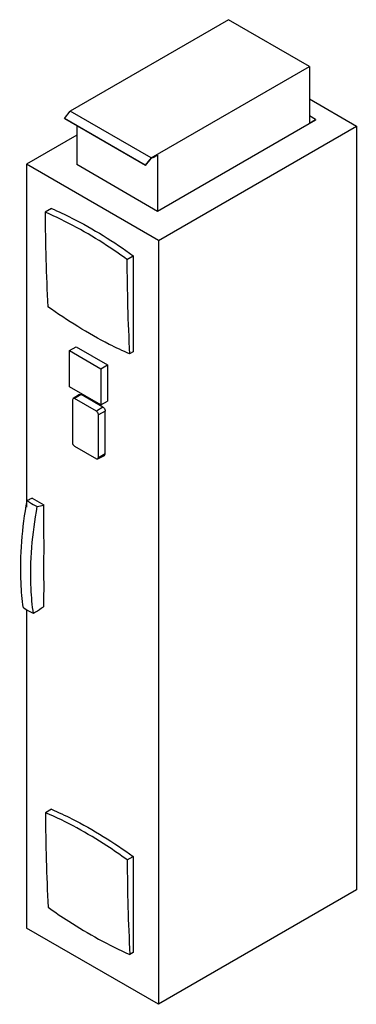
# Model space of a CAD drawing. Header units: millimetres. Extents: x 530 to 1252, y 192 to 2300.
import ezdxf

# ---------------------------------------------------------------- set-up
doc = ezdxf.new("R2010")
doc.units = ezdxf.units.MM
doc.header["$LTSCALE"] = 162.005675
doc.layers.get('0').update_dxf_attribs({"linetype": 'CONTINUOUS'})

msp = doc.modelspace()

# ---------------------------------------------------------------- linework, layer by layer
at = {"color": 7, "linetype": 'Continuous'}
for p, q in [((978.1, 2299.6), (638.7, 2103.6)), ((1151.4, 2199.5), (978.1, 2299.6)), ((811.9, 2003.6), (1151.4, 2199.5)), ((1151.4, 2199.5), (1151.4, 2078.3)), ((1151.4, 2129.8), (1251.9, 2071.8)), ((626.5, 2088.4), (638.7, 2103.6)), ((627, 2087.6), (626.5, 2088.4)), ((799.7, 1988.3), (626.5, 2088.4)), ((800.2, 1987.6), (627, 2087.6)), ((811.9, 2003.6), (638.7, 2103.6)), ((1164.4, 2085.8), (1151.4, 2093.4)), ((652.8, 2072.7), (652.8, 1989.3)), ((1164.4, 2084.6), (826.1, 1889.3)), ((827.6, 1826.9), (1251.9, 2071.8)), ((1151.4, 2078.3), (1164.4, 2085.8)), ((1164.4, 2085.8), (1164.4, 2084.6)), ((1251.9, 2071.8), (1251.9, 436.8)), ((652.8, 2052.6), (544.8, 1990.2)), ((811.9, 2003.6), (799.7, 1988.3)), ((800.2, 1987.6), (812.2, 2002.5)), ((816.5, 2005), (812.2, 2002.5)), ((816.5, 2003.8), (815.5, 2004.4)), ((826.1, 2009.3), (816.5, 2003.8)), ((816.5, 2003.8), (816.5, 2005)), ((826.1, 2009.3), (826.1, 1889.3)), ((544.8, 1990.2), (544.8, 1256.3)), ((827.6, 1826.9), (544.8, 1990.2)), ((826.1, 1889.3), (652.8, 1989.3)), ((799.7, 1988.3), (800.2, 1987.6)), ((598.6, 1895.3), (585.2, 1887.5)), ((827.6, 1826.9), (827.6, 191.8)), ((760.3, 1786.4), (773.8, 1794.2)), ((773.8, 1794.2), (773.8, 1588.6)), ((637.3, 1591.4), (651.4, 1599.5)), ((637.3, 1513.7), (637.3, 1591.4)), ((637.3, 1591.4), (704.6, 1552.5)), ((651.4, 1599.5), (718.7, 1560.7)), ((773.8, 1588.6), (766, 1584.1)), ((704.6, 1552.5), (718.7, 1560.7)), ((718.7, 1560.7), (718.7, 1483)), ((704.6, 1552.5), (704.6, 1474.8)), ((704.6, 1474.8), (637.3, 1513.7)), ((658.7, 1497.2), (644.8, 1488.7)), ((662.3, 1496.9), (647.9, 1488.4)), ((658.7, 1497.2), (662.3, 1496.9)), ((708.9, 1470), (662.3, 1496.9)), ((644.8, 1488.7), (643.6, 1486)), ((643.6, 1486), (643.6, 1394.1)), ((647.9, 1488.4), (644.8, 1488.7)), ((695, 1461.2), (647.9, 1488.4)), ((704.6, 1474.8), (718.7, 1483)), ((708.9, 1470), (695, 1461.2)), ((713.9, 1461.4), (699.3, 1453.8)), ((713.9, 1369.9), (713.9, 1461.4)), ((699.3, 1361.9), (699.3, 1453.8)), ((647.9, 1386.7), (695, 1359.5)), ((695, 1359.5), (698, 1359.2)), ((698, 1359.2), (712.4, 1366.8)), ((698, 1359.2), (699.3, 1361.9)), ((713.9, 1369.9), (699.3, 1361.9)), ((712.4, 1366.8), (713.9, 1369.9)), ((557, 1275.2), (582, 1260.8)), ((544.8, 1036.2), (544.8, 355.1)), ((598.6, 609.3), (585.9, 602)), ((761, 500.8), (773.8, 508.2)), ((773.8, 508.2), (773.8, 302.6)), ((1251.9, 436.8), (827.6, 191.8)), ((827.6, 191.8), (544.8, 355.1)), ((773.8, 302.6), (766.7, 298.5))]:
    msp.add_line(p, q, dxfattribs=at)
for centre, radius, start, end in [((4355.1, 1891.5), 3769.9, 180.0605, 183.1367), ((4588.5, 1792), 3828.2, 180.0839, 183.1132), ((519.2, 1487), 234.8, 282.052, 285.5167), ((-11573.9, 1089.3), 12156.5, 359.78405, 0.03711), ((4355.8, 605.9), 3769.9, 180.0605, 183.1367), ((4589.2, 506.4), 3828.2, 180.0839, 183.1132)]:
    msp.add_arc(centre, radius, start, end, dxfattribs=at)
for points, knots in [([(760.3, 1786.4), (746, 1796.8), (690.5, 1835.1), (631, 1867.9), (585.2, 1887.5)], [0, 0, 0, 0, 0.262106, 1, 1, 1, 1]), ([(598.6, 1895.3), (613.4, 1889), (674.6, 1860.4), (732.2, 1824.4), (773.8, 1794.2)], [0, 0, 0, 0, 0.238027, 1, 1, 1, 1]), ([(766, 1584.1), (751.3, 1590.5), (690.3, 1619.4), (632.7, 1655.3), (590.8, 1685.2)], [0, 0, 0, 0, 0.237198, 1, 1, 1, 1]), ([(699.3, 1453.8), (699.3, 1454.5), (698.7, 1457.4), (696.9, 1460.1), (695, 1461.2)], [0, 0, 0, 0, 0.241053, 1, 1, 1, 1]), ([(708.9, 1470), (709.6, 1469.6), (712.2, 1467.4), (713.9, 1464), (713.9, 1461.4)], [0, 0, 0, 0, 0.241051, 1, 1, 1, 1]), ([(643.6, 1394.1), (643.6, 1393.4), (644.2, 1390.5), (646, 1387.8), (647.9, 1386.7)], [0, 0, 0, 0, 0.241053, 1, 1, 1, 1]), ([(538.4, 1040.7), (535.9, 1058.3), (528.8, 1134.7), (535.9, 1212.1), (546.6, 1269.9)], [0, 0, 0, 0, 0.232683, 1, 1, 1, 1]), ([(557, 1275.2), (556.1, 1274.8), (552.6, 1273.1), (549.2, 1271.3), (546.6, 1269.9)], [0, 0, 0, 0, 0.256615, 1, 1, 1, 1]), ([(546.6, 1269.9), (548.2, 1268.7), (555.1, 1264.1), (562.4, 1260.1), (568.2, 1257.4)], [0, 0, 0, 0, 0.235944, 1, 1, 1, 1]), ([(560, 1028.2), (557.4, 1045.9), (550.4, 1122.3), (557.4, 1199.6), (568.2, 1257.4)], [0, 0, 0, 0, 0.232683, 1, 1, 1, 1]), ([(582.6, 1156.5), (582.6, 1165.2), (582.6, 1199.9), (582.5, 1234.7), (582, 1260.8)], [0, 0, 0, 0, 0.249214, 1, 1, 1, 1]), ([(582.6, 1097.2), (582.4, 1102), (581.7, 1121.8), (581.9, 1141.6), (582.6, 1156.5)], [0, 0, 0, 0, 0.244965, 1, 1, 1, 1]), ([(560, 1028.2), (558, 1029.1), (550.4, 1032.5), (543.3, 1036.9), (538.4, 1040.7)], [0, 0, 0, 0, 0.259512, 1, 1, 1, 1]), ([(582.5, 1043.5), (580.7, 1042.2), (573.5, 1036.7), (565.9, 1031.8), (560, 1028.2)], [0, 0, 0, 0, 0.246167, 1, 1, 1, 1]), ([(761, 500.8), (746.7, 511.2), (691.2, 549.6), (631.7, 582.4), (585.9, 602)], [0, 0, 0, 0, 0.262106, 1, 1, 1, 1]), ([(598.6, 609.3), (613.4, 603), (674.6, 574.4), (732.2, 538.4), (773.8, 508.2)], [0, 0, 0, 0, 0.238027, 1, 1, 1, 1]), ([(591.5, 399.7), (605.9, 389.3), (661.7, 351.3), (721.1, 318.4), (766.7, 298.5)], [0, 0, 0, 0, 0.262775, 1, 1, 1, 1])]:
    msp.add_open_spline(points, degree=3, knots=knots, dxfattribs=at)

doc.saveas('drawing.dxf')
